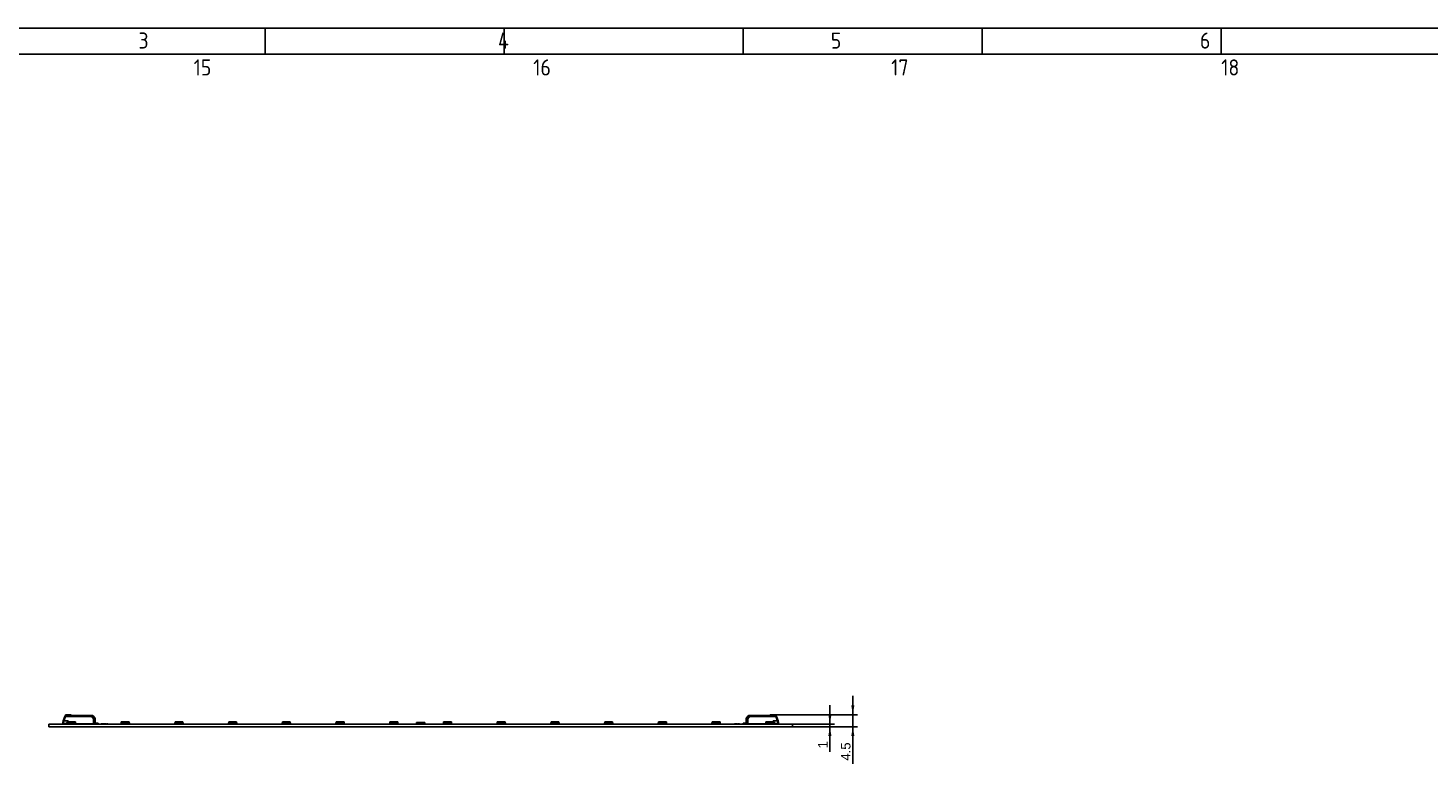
# Model space of a CAD drawing. Header units: millimetres. Extents: x 7 to 819, y 6 to 587.
# Tile 13 of 23: x 152 to 413, y 450 to 587. Entities that reach past the tile are written whole.
import ezdxf
from ezdxf.enums import TextEntityAlignment as Align

# ---------------------------------------------------------------- set-up
doc = ezdxf.new("R2010")
doc.units = ezdxf.units.MM
doc.layers.add('Default', color=7, linetype='Continuous')
doc.layers.add('LINLED_277X30MM_', color=7, linetype='Continuous')
doc.styles.add('SEACAD_Arial', font='arial.ttf')
doc.dimstyles.new('ISO', dxfattribs={"dimtxt": 1.75, "dimasz": 1.75, "dimexe": 0.875, "dimexo": 0, "dimgap": 0.4375, "dimtad": 1, "dimlfac": 2, "dimtxsty": 'SEACAD_Arial', "dimblk1": '_SE_FILLED', "dimblk2": '_SE_FILLED', "dimsah": 1, "dimcen": 0.875, "dimadec": 0, "dimazin": 0, "dimtfac": 0.5, "dimtdec": 3, "dimtmove": 0, "dimatfit": 3, "dimfxl": 1, "dimarcsym": 0})

# ---------------------------------------------------------------- blocks, each defined once
blk = doc.blocks.new('SE4')
at = {"layer": 'LINLED_277X30MM_', "color": 7, "linetype": 'Continuous'}
for p, q in [((158.9, 458.82), (158.87, 458.72)), ((159, 458.87), (158.96, 458.74)), ((159, 458.89), (159, 458.87)), ((159, 458.89), (159.82, 458.89)), ((159.82, 458.87), (159, 458.87)), ((159.82, 458.87), (159.82, 458.89)), ((160.13, 458.74), (163.86, 458.74)), ((163.86, 458.74), (163.86, 458.68)), ((163.86, 458.74), (163.98, 458.74)), ((286.11, 458.74), (286.22, 458.74)), ((286.22, 458.68), (286.22, 458.74)), ((289.96, 458.74), (286.22, 458.74)), ((289.86, 458.74), (289.29, 458.74)), ((290.1, 458.84), (289.96, 458.74)), ((290.27, 458.89), (290.27, 458.87)), ((290.27, 458.89), (291.09, 458.89)), ((290.27, 458.87), (291.09, 458.87)), ((291.09, 458.87), (291.09, 458.89)), ((291.13, 458.74), (291.09, 458.87)), ((155.79, 456.66), (155.79, 457.16)), ((155.79, 457.16), (294.29, 457.16)), ((155.79, 456.66), (294.29, 456.66)), ((158.44, 457.48), (158.44, 457.34)), ((158.52, 457.78), (158.47, 457.65)), ((158.47, 457.21), (158.47, 457.27)), ((158.47, 457.21), (158.47, 457.16)), ((158.52, 457.78), (158.81, 458.58)), ((158.54, 457.41), (158.54, 457.24)), ((159.12, 457.24), (158.54, 457.24)), ((158.62, 457.74), (158.91, 458.54)), ((158.62, 458.04), (158.78, 458.49)), ((158.62, 457.74), (159.42, 457.74)), ((158.91, 458.56), (163.8, 458.56)), ((158.91, 458.56), (158.91, 458.54)), ((163.8, 458.54), (158.91, 458.54)), ((159.12, 457.28), (159.12, 457.19)), ((159.12, 457.19), (159.28, 457.19)), ((159.28, 457.26), (159.31, 457.54)), ((159.28, 457.16), (159.28, 457.26)), ((159.38, 457.16), (159.28, 457.16)), ((159.41, 457.54), (159.31, 457.54)), ((159.32, 457.16), (159.32, 457.16)), ((159.38, 457.26), (159.41, 457.54)), ((159.38, 457.16), (159.38, 457.26)), ((159.38, 457.26), (159.39, 457.26)), ((159.39, 457.16), (159.39, 457.26)), ((159.39, 457.26), (159.57, 457.26)), ((160.68, 457.54), (159.41, 457.54)), ((159.42, 457.74), (159.42, 457.54)), ((159.57, 457.16), (159.57, 457.26)), ((159.57, 457.26), (159.77, 457.26)), ((159.77, 457.16), (159.77, 457.26)), ((159.77, 457.26), (160.32, 457.26)), ((160.1, 458.68), (163.86, 458.68)), ((160.32, 457.16), (160.32, 457.26)), ((160.32, 457.26), (160.52, 457.26)), ((160.52, 457.16), (160.52, 457.26)), ((160.69, 457.26), (160.52, 457.26)), ((160.78, 457.54), (160.68, 457.54)), ((160.71, 457.26), (160.68, 457.54)), ((160.69, 457.26), (160.69, 457.16)), ((160.69, 457.26), (160.71, 457.26)), ((160.71, 457.16), (160.71, 457.26)), ((160.81, 457.16), (160.71, 457.16)), ((160.81, 457.26), (160.78, 457.54)), ((160.81, 457.16), (160.81, 457.26)), ((160.81, 457.19), (164.14, 457.19)), ((163.8, 458.54), (163.8, 458.56)), ((163.8, 458.54), (164.14, 458.14)), ((163.97, 457.19), (163.97, 457.16)), ((164.05, 458.7), (164.37, 458.33)), ((164.14, 457.19), (164.14, 458.14)), ((164.14, 457.19), (164.44, 457.19)), ((164.44, 458.14), (164.44, 457.19)), ((164.92, 457.31), (164.44, 457.31)), ((164.92, 457.24), (164.44, 457.24)), ((164.92, 457.24), (164.92, 457.31)), ((164.99, 457.31), (164.92, 457.31)), ((164.99, 457.31), (164.99, 457.21)), ((164.99, 457.16), (164.99, 457.21)), ((165.74, 457.19), (165.56, 457.19)), ((165.56, 457.19), (165.56, 457.16)), ((165.81, 457.19), (165.74, 457.19)), ((165.74, 457.19), (165.74, 457.16)), ((165.81, 457.19), (165.81, 457.16)), ((166.11, 457.19), (165.9, 457.19)), ((165.9, 457.19), (165.9, 457.16)), ((166.2, 457.19), (166.11, 457.19)), ((166.11, 457.19), (166.11, 457.16)), ((166.2, 457.19), (166.2, 457.16)), ((166.41, 457.19), (166.2, 457.19)), ((166.41, 457.19), (166.41, 457.16)), ((166.6, 457.19), (166.53, 457.19)), ((166.53, 457.19), (166.53, 457.16)), ((166.59, 457.19), (166.59, 457.16)), ((166.6, 457.19), (166.78, 457.19)), ((166.78, 457.16), (166.78, 457.19)), ((169.28, 457.26), (169.31, 457.54)), ((169.28, 457.16), (169.28, 457.26)), ((169.38, 457.16), (169.28, 457.16)), ((169.41, 457.54), (169.31, 457.54)), ((169.38, 457.26), (169.41, 457.54)), ((169.38, 457.16), (169.38, 457.26)), ((169.38, 457.26), (169.39, 457.26)), ((169.39, 457.16), (169.39, 457.26)), ((169.39, 457.26), (169.57, 457.26)), ((170.68, 457.54), (169.41, 457.54)), ((169.57, 457.16), (169.57, 457.26)), ((169.57, 457.26), (169.77, 457.26)), ((169.77, 457.16), (169.77, 457.26)), ((169.77, 457.26), (170.32, 457.26)), ((170.32, 457.16), (170.32, 457.26)), ((170.32, 457.26), (170.52, 457.26)), ((170.52, 457.16), (170.52, 457.26)), ((170.69, 457.26), (170.52, 457.26)), ((170.78, 457.54), (170.68, 457.54)), ((170.71, 457.26), (170.68, 457.54)), ((170.69, 457.26), (170.69, 457.16)), ((170.69, 457.26), (170.71, 457.26)), ((170.71, 457.16), (170.71, 457.26)), ((170.81, 457.16), (170.71, 457.16)), ((170.81, 457.26), (170.78, 457.54)), ((170.81, 457.16), (170.81, 457.26)), ((179.28, 457.26), (179.31, 457.54)), ((179.28, 457.16), (179.28, 457.26)), ((179.38, 457.16), (179.28, 457.16)), ((179.41, 457.54), (179.31, 457.54)), ((179.38, 457.26), (179.41, 457.54)), ((179.38, 457.16), (179.38, 457.26)), ((179.38, 457.26), (179.39, 457.26)), ((179.39, 457.16), (179.39, 457.26)), ((179.39, 457.26), (179.57, 457.26)), ((180.68, 457.54), (179.41, 457.54)), ((179.57, 457.16), (179.57, 457.26)), ((179.57, 457.26), (179.77, 457.26)), ((179.77, 457.16), (179.77, 457.26)), ((179.77, 457.26), (180.32, 457.26)), ((180.32, 457.16), (180.32, 457.26)), ((180.32, 457.26), (180.52, 457.26)), ((180.52, 457.16), (180.52, 457.26)), ((180.69, 457.26), (180.52, 457.26)), ((180.78, 457.54), (180.68, 457.54)), ((180.71, 457.26), (180.68, 457.54)), ((180.69, 457.26), (180.69, 457.16)), ((180.69, 457.26), (180.71, 457.26)), ((180.71, 457.16), (180.71, 457.26)), ((180.81, 457.16), (180.71, 457.16)), ((180.81, 457.26), (180.78, 457.54)), ((180.81, 457.16), (180.81, 457.26)), ((189.28, 457.26), (189.31, 457.54)), ((189.28, 457.16), (189.28, 457.26)), ((189.38, 457.16), (189.28, 457.16)), ((189.41, 457.54), (189.31, 457.54)), ((189.38, 457.26), (189.41, 457.54)), ((189.38, 457.16), (189.38, 457.26)), ((189.38, 457.26), (189.39, 457.26)), ((189.39, 457.16), (189.39, 457.26)), ((189.39, 457.26), (189.57, 457.26)), ((190.68, 457.54), (189.41, 457.54)), ((189.57, 457.16), (189.57, 457.26)), ((189.57, 457.26), (189.77, 457.26)), ((189.77, 457.16), (189.77, 457.26)), ((189.77, 457.26), (190.32, 457.26)), ((190.32, 457.16), (190.32, 457.26)), ((190.32, 457.26), (190.52, 457.26)), ((190.52, 457.16), (190.52, 457.26)), ((190.69, 457.26), (190.52, 457.26)), ((190.78, 457.54), (190.68, 457.54)), ((190.71, 457.26), (190.68, 457.54)), ((190.69, 457.26), (190.69, 457.16)), ((190.69, 457.26), (190.71, 457.26)), ((190.71, 457.16), (190.71, 457.26)), ((190.81, 457.16), (190.71, 457.16)), ((190.81, 457.26), (190.78, 457.54)), ((190.81, 457.16), (190.81, 457.26)), ((199.28, 457.26), (199.31, 457.54)), ((199.28, 457.16), (199.28, 457.26)), ((199.38, 457.16), (199.28, 457.16)), ((199.41, 457.54), (199.31, 457.54)), ((199.38, 457.26), (199.41, 457.54)), ((199.38, 457.16), (199.38, 457.26)), ((199.38, 457.26), (199.39, 457.26)), ((199.39, 457.16), (199.39, 457.26)), ((199.39, 457.26), (199.57, 457.26)), ((200.68, 457.54), (199.41, 457.54)), ((199.57, 457.16), (199.57, 457.26)), ((199.57, 457.26), (199.77, 457.26)), ((199.77, 457.16), (199.77, 457.26)), ((199.77, 457.26), (200.32, 457.26)), ((200.32, 457.16), (200.32, 457.26)), ((200.32, 457.26), (200.52, 457.26)), ((200.52, 457.16), (200.52, 457.26)), ((200.69, 457.26), (200.52, 457.26)), ((200.78, 457.54), (200.68, 457.54)), ((200.71, 457.26), (200.68, 457.54)), ((200.69, 457.26), (200.69, 457.16)), ((200.69, 457.26), (200.71, 457.26)), ((200.71, 457.16), (200.71, 457.26)), ((200.81, 457.16), (200.71, 457.16)), ((200.81, 457.26), (200.78, 457.54)), ((200.81, 457.16), (200.81, 457.26)), ((209.28, 457.26), (209.31, 457.54)), ((209.28, 457.16), (209.28, 457.26)), ((209.38, 457.16), (209.28, 457.16)), ((209.41, 457.54), (209.31, 457.54)), ((209.38, 457.26), (209.41, 457.54)), ((209.38, 457.16), (209.38, 457.26)), ((209.38, 457.26), (209.39, 457.26)), ((209.39, 457.16), (209.39, 457.26)), ((209.39, 457.26), (209.57, 457.26)), ((210.68, 457.54), (209.41, 457.54)), ((209.57, 457.16), (209.57, 457.26)), ((209.57, 457.26), (209.77, 457.26)), ((209.77, 457.16), (209.77, 457.26)), ((209.77, 457.26), (210.32, 457.26)), ((210.32, 457.16), (210.32, 457.26)), ((210.32, 457.26), (210.52, 457.26)), ((210.52, 457.16), (210.52, 457.26)), ((210.69, 457.26), (210.52, 457.26)), ((210.78, 457.54), (210.68, 457.54)), ((210.71, 457.26), (210.68, 457.54)), ((210.69, 457.26), (210.69, 457.16)), ((210.69, 457.26), (210.71, 457.26)), ((210.71, 457.16), (210.71, 457.26)), ((210.81, 457.16), (210.71, 457.16)), ((210.81, 457.26), (210.78, 457.54)), ((210.81, 457.16), (210.81, 457.26)), ((219.28, 457.26), (219.31, 457.54)), ((219.28, 457.16), (219.28, 457.26)), ((219.38, 457.16), (219.28, 457.16)), ((219.41, 457.54), (219.31, 457.54)), ((219.38, 457.26), (219.41, 457.54)), ((219.38, 457.16), (219.38, 457.26)), ((219.38, 457.26), (219.39, 457.26)), ((219.39, 457.16), (219.39, 457.26)), ((219.39, 457.26), (219.57, 457.26)), ((220.68, 457.54), (219.41, 457.54)), ((219.57, 457.16), (219.57, 457.26)), ((219.57, 457.26), (219.77, 457.26)), ((219.77, 457.16), (219.77, 457.26)), ((219.77, 457.26), (220.32, 457.26)), ((220.32, 457.16), (220.32, 457.26)), ((220.32, 457.26), (220.52, 457.26)), ((220.52, 457.16), (220.52, 457.26)), ((220.69, 457.26), (220.52, 457.26)), ((220.78, 457.54), (220.68, 457.54)), ((220.71, 457.26), (220.68, 457.54)), ((220.69, 457.26), (220.69, 457.16)), ((220.69, 457.26), (220.71, 457.26)), ((220.71, 457.16), (220.71, 457.26)), ((220.81, 457.16), (220.71, 457.16)), ((220.81, 457.26), (220.78, 457.54)), ((220.81, 457.16), (220.81, 457.26)), ((224.49, 457.44), (224.27, 457.44)), ((224.27, 457.44), (224.27, 457.16)), ((225.59, 457.44), (224.49, 457.44)), ((224.49, 457.44), (224.49, 457.16)), ((225.82, 457.44), (225.59, 457.44)), ((225.59, 457.16), (225.59, 457.44)), ((225.82, 457.44), (225.82, 457.16)), ((229.28, 457.26), (229.31, 457.54)), ((229.28, 457.16), (229.28, 457.26)), ((229.38, 457.16), (229.28, 457.16)), ((229.41, 457.54), (229.31, 457.54)), ((229.38, 457.26), (229.41, 457.54)), ((229.38, 457.16), (229.38, 457.26)), ((229.38, 457.26), (229.39, 457.26)), ((229.39, 457.16), (229.39, 457.26)), ((229.39, 457.26), (229.57, 457.26)), ((230.68, 457.54), (229.41, 457.54)), ((229.57, 457.16), (229.57, 457.26)), ((229.57, 457.26), (229.77, 457.26)), ((229.77, 457.16), (229.77, 457.26)), ((229.77, 457.26), (230.32, 457.26)), ((230.32, 457.16), (230.32, 457.26)), ((230.32, 457.26), (230.52, 457.26)), ((230.52, 457.16), (230.52, 457.26)), ((230.69, 457.26), (230.52, 457.26)), ((230.78, 457.54), (230.68, 457.54)), ((230.71, 457.26), (230.68, 457.54)), ((230.69, 457.26), (230.69, 457.16)), ((230.69, 457.26), (230.71, 457.26)), ((230.71, 457.16), (230.71, 457.26)), ((230.81, 457.16), (230.71, 457.16)), ((230.81, 457.26), (230.78, 457.54)), ((230.81, 457.16), (230.81, 457.26)), ((239.28, 457.26), (239.31, 457.54)), ((239.28, 457.16), (239.28, 457.26)), ((239.38, 457.16), (239.28, 457.16)), ((239.41, 457.54), (239.31, 457.54)), ((239.38, 457.26), (239.41, 457.54)), ((239.38, 457.16), (239.38, 457.26)), ((239.38, 457.26), (239.39, 457.26)), ((239.39, 457.16), (239.39, 457.26)), ((239.39, 457.26), (239.57, 457.26)), ((240.68, 457.54), (239.41, 457.54)), ((239.57, 457.16), (239.57, 457.26)), ((239.57, 457.26), (239.77, 457.26)), ((239.77, 457.16), (239.77, 457.26)), ((239.77, 457.26), (240.32, 457.26)), ((240.32, 457.16), (240.32, 457.26)), ((240.32, 457.26), (240.52, 457.26)), ((240.52, 457.16), (240.52, 457.26)), ((240.69, 457.26), (240.52, 457.26)), ((240.78, 457.54), (240.68, 457.54)), ((240.71, 457.26), (240.68, 457.54)), ((240.69, 457.26), (240.69, 457.16)), ((240.69, 457.26), (240.71, 457.26)), ((240.71, 457.16), (240.71, 457.26)), ((240.81, 457.16), (240.71, 457.16)), ((240.81, 457.26), (240.78, 457.54)), ((240.81, 457.16), (240.81, 457.26)), ((249.28, 457.26), (249.31, 457.54)), ((249.28, 457.16), (249.28, 457.26)), ((249.38, 457.16), (249.28, 457.16)), ((249.41, 457.54), (249.31, 457.54)), ((249.38, 457.26), (249.41, 457.54)), ((249.38, 457.16), (249.38, 457.26)), ((249.38, 457.26), (249.39, 457.26)), ((249.39, 457.16), (249.39, 457.26)), ((249.39, 457.26), (249.57, 457.26)), ((250.68, 457.54), (249.41, 457.54)), ((249.57, 457.16), (249.57, 457.26)), ((249.57, 457.26), (249.77, 457.26)), ((249.77, 457.16), (249.77, 457.26)), ((249.77, 457.26), (250.32, 457.26)), ((250.32, 457.16), (250.32, 457.26)), ((250.32, 457.26), (250.52, 457.26)), ((250.52, 457.16), (250.52, 457.26)), ((250.69, 457.26), (250.52, 457.26)), ((250.78, 457.54), (250.68, 457.54)), ((250.71, 457.26), (250.68, 457.54)), ((250.69, 457.26), (250.69, 457.16)), ((250.69, 457.26), (250.71, 457.26)), ((250.71, 457.16), (250.71, 457.26)), ((250.81, 457.16), (250.71, 457.16)), ((250.81, 457.26), (250.78, 457.54)), ((250.81, 457.16), (250.81, 457.26)), ((259.28, 457.26), (259.31, 457.54)), ((259.28, 457.16), (259.28, 457.26)), ((259.38, 457.16), (259.28, 457.16)), ((259.41, 457.54), (259.31, 457.54)), ((259.38, 457.26), (259.41, 457.54)), ((259.38, 457.16), (259.38, 457.26)), ((259.38, 457.26), (259.39, 457.26)), ((259.39, 457.16), (259.39, 457.26)), ((259.39, 457.26), (259.57, 457.26)), ((260.68, 457.54), (259.41, 457.54)), ((259.57, 457.16), (259.57, 457.26)), ((259.57, 457.26), (259.77, 457.26)), ((259.77, 457.16), (259.77, 457.26)), ((259.77, 457.26), (260.32, 457.26)), ((260.32, 457.16), (260.32, 457.26)), ((260.32, 457.26), (260.52, 457.26)), ((260.52, 457.16), (260.52, 457.26)), ((260.69, 457.26), (260.52, 457.26)), ((260.78, 457.54), (260.68, 457.54)), ((260.71, 457.26), (260.68, 457.54)), ((260.69, 457.26), (260.69, 457.16)), ((260.69, 457.26), (260.71, 457.26)), ((260.71, 457.16), (260.71, 457.26)), ((260.81, 457.16), (260.71, 457.16)), ((260.81, 457.26), (260.78, 457.54)), ((260.81, 457.16), (260.81, 457.26)), ((269.28, 457.26), (269.31, 457.54)), ((269.28, 457.16), (269.28, 457.26)), ((269.38, 457.16), (269.28, 457.16)), ((269.41, 457.54), (269.31, 457.54)), ((269.38, 457.26), (269.41, 457.54)), ((269.38, 457.16), (269.38, 457.26)), ((269.38, 457.26), (269.39, 457.26)), ((269.39, 457.16), (269.39, 457.26)), ((269.39, 457.26), (269.57, 457.26)), ((270.68, 457.54), (269.41, 457.54)), ((269.57, 457.16), (269.57, 457.26)), ((269.57, 457.26), (269.77, 457.26)), ((269.77, 457.16), (269.77, 457.26)), ((269.77, 457.26), (270.32, 457.26)), ((270.32, 457.16), (270.32, 457.26)), ((270.32, 457.26), (270.52, 457.26)), ((270.52, 457.16), (270.52, 457.26)), ((270.69, 457.26), (270.52, 457.26)), ((270.78, 457.54), (270.68, 457.54)), ((270.71, 457.26), (270.68, 457.54)), ((270.69, 457.26), (270.69, 457.16)), ((270.69, 457.26), (270.71, 457.26)), ((270.71, 457.16), (270.71, 457.26)), ((270.81, 457.16), (270.71, 457.16)), ((270.81, 457.26), (270.78, 457.54)), ((270.81, 457.16), (270.81, 457.26)), ((279.28, 457.26), (279.31, 457.54)), ((279.28, 457.16), (279.28, 457.26)), ((279.38, 457.16), (279.28, 457.16)), ((279.41, 457.54), (279.31, 457.54)), ((279.38, 457.26), (279.41, 457.54)), ((279.38, 457.16), (279.38, 457.26)), ((279.38, 457.26), (279.39, 457.26)), ((279.39, 457.16), (279.39, 457.26)), ((279.39, 457.26), (279.57, 457.26)), ((280.68, 457.54), (279.41, 457.54)), ((279.57, 457.16), (279.57, 457.26)), ((279.57, 457.26), (279.77, 457.26)), ((279.77, 457.16), (279.77, 457.26)), ((279.77, 457.26), (280.32, 457.26)), ((280.32, 457.16), (280.32, 457.26)), ((280.32, 457.26), (280.52, 457.26)), ((280.52, 457.16), (280.52, 457.26)), ((280.69, 457.26), (280.52, 457.26)), ((280.78, 457.54), (280.68, 457.54)), ((280.71, 457.26), (280.68, 457.54)), ((280.69, 457.26), (280.69, 457.16)), ((280.69, 457.26), (280.71, 457.26)), ((280.71, 457.16), (280.71, 457.26)), ((280.81, 457.16), (280.71, 457.16)), ((280.81, 457.26), (280.78, 457.54)), ((280.81, 457.16), (280.81, 457.26)), ((283.62, 457.19), (283.44, 457.19)), ((283.44, 457.19), (283.44, 457.16)), ((283.69, 457.19), (283.62, 457.19)), ((283.62, 457.19), (283.62, 457.16)), ((283.69, 457.19), (283.69, 457.16)), ((284.05, 457.19), (283.76, 457.19)), ((283.76, 457.19), (283.76, 457.16)), ((284.05, 457.19), (284.05, 457.16)), ((284.21, 457.19), (284.15, 457.19)), ((284.15, 457.19), (284.15, 457.16)), ((284.21, 457.19), (284.4, 457.19)), ((284.21, 457.19), (284.21, 457.16)), ((284.4, 457.16), (284.4, 457.19)), ((285.09, 457.21), (285.09, 457.31)), ((285.17, 457.31), (285.09, 457.31)), ((285.09, 457.21), (285.09, 457.16)), ((285.17, 457.31), (285.17, 457.24)), ((285.17, 457.31), (285.65, 457.31)), ((285.64, 457.24), (285.17, 457.24)), ((285.64, 457.19), (285.65, 458.14)), ((285.64, 457.19), (285.95, 457.19)), ((285.72, 458.33), (286.03, 458.7)), ((285.95, 458.14), (286.29, 458.54)), ((285.95, 458.14), (285.95, 457.19)), ((289.28, 457.19), (285.95, 457.19)), ((286.22, 458.68), (289.99, 458.68)), ((291.18, 458.56), (286.29, 458.56)), ((286.29, 458.56), (286.29, 458.54)), ((291.18, 458.54), (286.29, 458.54)), ((289.28, 457.26), (289.31, 457.54)), ((289.28, 457.16), (289.28, 457.26)), ((289.38, 457.16), (289.28, 457.16)), ((289.41, 457.54), (289.31, 457.54)), ((289.38, 457.26), (289.41, 457.54)), ((289.38, 457.16), (289.38, 457.26)), ((289.38, 457.26), (289.39, 457.26)), ((289.39, 457.16), (289.39, 457.26)), ((289.39, 457.26), (289.57, 457.26)), ((290.68, 457.54), (289.41, 457.54)), ((289.57, 457.16), (289.57, 457.26)), ((289.57, 457.26), (289.77, 457.26)), ((289.77, 457.16), (289.77, 457.26)), ((289.77, 457.26), (290.32, 457.26)), ((290.32, 457.16), (290.32, 457.26)), ((290.32, 457.26), (290.52, 457.26)), ((290.52, 457.16), (290.52, 457.26)), ((290.69, 457.26), (290.52, 457.26)), ((290.67, 457.54), (290.67, 457.74)), ((290.67, 457.74), (291.47, 457.74)), ((290.78, 457.54), (290.68, 457.54)), ((290.71, 457.26), (290.68, 457.54)), ((290.69, 457.26), (290.69, 457.16)), ((290.69, 457.26), (290.71, 457.26)), ((290.71, 457.16), (290.71, 457.26)), ((290.81, 457.16), (290.71, 457.16)), ((290.77, 457.16), (290.77, 457.16)), ((290.81, 457.26), (290.78, 457.54)), ((290.81, 457.16), (290.81, 457.26)), ((290.81, 457.19), (290.97, 457.19)), ((290.97, 457.19), (290.97, 457.28)), ((291.54, 457.24), (290.97, 457.24)), ((291.54, 457.24), (290.97, 457.24)), ((291.18, 458.54), (291.18, 458.56)), ((291.18, 458.54), (291.47, 457.74)), ((291.28, 458.58), (291.57, 457.78)), ((291.31, 458.49), (291.47, 458.04)), ((291.52, 457.58), (291.53, 457.59)), ((291.54, 457.24), (291.54, 457.41)), ((291.61, 457.65), (291.57, 457.78)), ((291.62, 457.27), (291.62, 457.21)), ((291.62, 457.16), (291.62, 457.21)), ((291.64, 457.34), (291.64, 457.48)), ((294.29, 456.66), (294.29, 457.16))]:
    blk.add_line(p, q, dxfattribs=at)
for centre, radius, start, end in [((166.77, 455.76), 8.44, 159.4707, 160.5292), ((159, 458.79), 0.1, 90, 159.9282), ((155.89, 459.56), 3.18, 341.7377, 345.1026), ((159.82, 458.59), 0.299, 55.4702, 90.0715), ((159.81, 458.69), 0.175, 48.7906, 89.4032), ((166.68, 466.77), 10.43, 229.6277, 230.8312), ((146.34, 438.84), 24.2, 55.2857, 55.6919), ((286.11, 458.64), 0.101, 90.3214, 139.679), ((278.87, 472.14), 17.46, 309.5581, 310.2759), ((290.27, 458.59), 0.3, 90.0001, 124.507), ((290.26, 458.63), 0.261, 108.3318, 124.8889), ((290.28, 458.69), 0.179, 90.9578, 130.6125), ((291.09, 458.79), 0.1, 20.0005, 89.9999), ((286.02, 456.89), 5.51, 19.4402, 20.5594), ((283.33, 455.77), 8.43, 19.4709, 20.5294), ((158.94, 457.48), 0.5, 160.0072, 179.9937), ((158.54, 457.34), 0.1, 180, 269.9999), ((158.54, 457.11), 0.125, 90, 126.8699), ((157.54, 454.85), 3.09, 69.5507, 71.4033), ((159.17, 457.41), 0.622, 163.9846, 179.9525), ((147.4, 460.93), 11.66, 343.3323, 344.1587), ((159.99, 457.46), 0.3, 270, 272.3393), ((163.97, 457.46), 0.3, 246.4435, 270), ((163.85, 458.47), 0.216, 73.9386, 85.529), ((163.41, 461.75), 3.12, 279.2146, 281.9742), ((164.14, 458.14), 0.3, 0.5, 40), ((164.92, 457.11), 0.125, 53.1301, 90), ((285.17, 457.11), 0.125, 90, 126.8699), ((285.95, 458.14), 0.3, 140, 179.5), ((286.78, 462.31), 3.68, 258.2376, 260.576), ((286.12, 457.46), 0.3, 270, 293.5565), ((286.24, 458.47), 0.216, 94.4693, 106.0575), ((290.09, 457.46), 0.3, 267.6607, 270), ((292.52, 454.95), 2.98, 108.5546, 110.4736), ((250.8, 445.79), 42.4, 16.1436, 16.3709), ((290.93, 457.41), 0.615, 359.9594, 16.0983), ((291.54, 457.34), 0.1, 270, 0), ((291.54, 457.11), 0.125, 53.1301, 90), ((291.14, 457.48), 0.5, 0.0032, 20.0029)]:
    blk.add_arc(centre, radius, start, end, dxfattribs=at)
for centre, major_axis, ratio, start_param, end_param in [((158.91, 458.54), (0.094, -0.0342), 0.0082, 1.573739, 3.141593), ((159.38, 457.26), (0.1, -0.0044), 0.043495, 1.574596, 3.141593), ((160.71, 457.26), (0.1, 0.0044), 0.043495, 0.000002, 1.566996), ((164.14, 458.14), (-0.23, -0.193), 0.006685, 3.141593, 4.704499), ((164.14, 458.14), (0.3, 0.003), 0.008726, 0, 1.567882), ((169.38, 457.26), (0.1, -0.0044), 0.043495, 1.574596, 3.141593), ((170.71, 457.26), (0.1, 0.0044), 0.043495, 0.000002, 1.566996), ((179.38, 457.26), (0.1, -0.0044), 0.043495, 1.574596, 3.141593), ((180.71, 457.26), (0.1, 0.0044), 0.043495, 0.000002, 1.566996), ((189.38, 457.26), (0.1, -0.0044), 0.043495, 1.574596, 3.141593), ((190.71, 457.26), (0.1, 0.0044), 0.043495, 0.000002, 1.566996), ((199.38, 457.26), (0.1, -0.0044), 0.043495, 1.574596, 3.141593), ((200.71, 457.26), (0.1, 0.0044), 0.043495, 0.000002, 1.566996), ((209.38, 457.26), (0.1, -0.0044), 0.043495, 1.574596, 3.141593), ((210.71, 457.26), (0.1, 0.0044), 0.043495, 0.000002, 1.566996), ((219.38, 457.26), (0.1, -0.0044), 0.043495, 1.574596, 3.141593), ((220.71, 457.26), (0.1, 0.0044), 0.043495, 0.000002, 1.566996), ((229.38, 457.26), (0.1, -0.0044), 0.043495, 1.574596, 3.141593), ((230.71, 457.26), (0.1, 0.0044), 0.043495, 0.000002, 1.566996), ((239.38, 457.26), (0.1, -0.0044), 0.043495, 1.574596, 3.141593), ((240.71, 457.26), (0.1, 0.0044), 0.043495, 0.000002, 1.566996), ((249.38, 457.26), (0.1, -0.0044), 0.043495, 1.574596, 3.141593), ((250.71, 457.26), (0.1, 0.0044), 0.043495, 0.000002, 1.566996), ((259.38, 457.26), (0.1, -0.0044), 0.043495, 1.574596, 3.141593), ((260.71, 457.26), (0.1, 0.0044), 0.043495, 0.000002, 1.566996), ((269.38, 457.26), (0.1, -0.0044), 0.043495, 1.574596, 3.141593), ((270.71, 457.26), (0.1, 0.0044), 0.043495, 0.000002, 1.566996), ((279.38, 457.26), (0.1, -0.0044), 0.043495, 1.574596, 3.141593), ((280.71, 457.26), (0.1, 0.0044), 0.043495, 0.000002, 1.566996), ((285.95, 458.14), (0.3, -0.003), 0.008726, 1.573617, 3.141593), ((285.95, 458.14), (-0.23, 0.193), 0.006685, 4.720219, 6.283185), ((289.38, 457.26), (0.1, -0.0044), 0.043495, 1.574596, 3.141593), ((290.71, 457.26), (0.1, 0.0044), 0.043495, 0.000002, 1.566996), ((291.18, 458.54), (0.094, 0.0342), 0.0082, 0, 1.567895)]:
    blk.add_ellipse(centre, major_axis=major_axis, ratio=ratio, start_param=start_param, end_param=end_param, dxfattribs=at)
for points, knots in [([(158.96, 458.74), (158.94, 458.75), (158.92, 458.75), (158.88, 458.74), (158.87, 458.73), (158.87, 458.72)], [0, 0, 0, 0, 0.5, 0.5, 1, 1, 1, 1]), ([(158.9, 458.82), (158.91, 458.84), (158.92, 458.85), (158.95, 458.87), (158.98, 458.87), (159, 458.87)], [0, 0, 0, 0, 0.5, 0.5, 1, 1, 1, 1]), ([(163.91, 458.68), (163.9, 458.69), (163.9, 458.71), (163.88, 458.73), (163.87, 458.74), (163.86, 458.74)], [0, 0, 0, 0, 0.5, 0.5, 1, 1, 1, 1]), ([(286.22, 458.74), (286.22, 458.74), (286.21, 458.73), (286.19, 458.71), (286.18, 458.69), (286.18, 458.68)], [0, 0, 0, 0, 0.5, 0.5, 1, 1, 1, 1]), ([(289.99, 458.68), (289.99, 458.69), (289.98, 458.7), (289.98, 458.72), (289.97, 458.73), (289.97, 458.74), (289.96, 458.74), (289.96, 458.74), (289.96, 458.74)], [0, 0, 0, 0, 0.20474, 0.394141, 0.568268, 0.727202, 0.87106, 1, 1, 1, 1]), ([(291.09, 458.87), (291.11, 458.87), (291.13, 458.87), (291.17, 458.85), (291.18, 458.84), (291.19, 458.82)], [0, 0, 0, 0, 0.5, 0.5, 1, 1, 1, 1]), ([(291.22, 458.72), (291.22, 458.73), (291.21, 458.74), (291.17, 458.75), (291.15, 458.75), (291.13, 458.74)], [0, 0, 0, 0, 0.5, 0.5, 1, 1, 1, 1]), ([(291.18, 458.56), (291.18, 458.58), (291.17, 458.61), (291.15, 458.66), (291.14, 458.7), (291.13, 458.73), (291.13, 458.74)], [0, 0, 0, 0, 0.264161, 0.518866, 0.764137, 1, 1, 1, 1]), ([(158.54, 457.41), (158.52, 457.41), (158.49, 457.42), (158.46, 457.44), (158.44, 457.46), (158.44, 457.48)], [0, 0, 0, 0, 0.5, 0.5, 1, 1, 1, 1]), ([(158.47, 457.65), (158.47, 457.64), (158.48, 457.63), (158.52, 457.6), (158.54, 457.59), (158.57, 457.58)], [0, 0, 0, 0, 0.5, 0.5, 1, 1, 1, 1]), ([(158.91, 458.56), (158.88, 458.57), (158.86, 458.58), (158.82, 458.58), (158.81, 458.58), (158.81, 458.58)], [0, 0, 0, 0, 0.5, 0.5, 1, 1, 1, 1]), ([(159.12, 457.28), (159.12, 457.3), (159.13, 457.33), (159.17, 457.4), (159.23, 457.49), (159.31, 457.6), (159.38, 457.69), (159.42, 457.74), (159.42, 457.74)], [0, 0, 0, 0, 0.144068, 0.30909, 0.500413, 0.703729, 0.992783, 1, 1, 1, 1]), ([(163.8, 458.56), (163.81, 458.57), (163.82, 458.57), (163.83, 458.58), (163.84, 458.59), (163.85, 458.61), (163.86, 458.63), (163.86, 458.66), (163.86, 458.68), (163.86, 458.68)], [0, 0, 0, 0, 0.110474, 0.221192, 0.340028, 0.473427, 0.625996, 0.800833, 1, 1, 1, 1]), ([(163.91, 458.68), (163.9, 458.65), (163.89, 458.6), (163.84, 458.56), (163.81, 458.55), (163.8, 458.54)], [0, 0, 0, 0, 0.545028, 0.76451, 1, 1, 1, 1]), ([(286.29, 458.54), (286.27, 458.55), (286.25, 458.56), (286.2, 458.6), (286.19, 458.65), (286.18, 458.68)], [0, 0, 0, 0, 0.235372, 0.457314, 1, 1, 1, 1]), ([(286.22, 458.68), (286.23, 458.67), (286.23, 458.65), (286.24, 458.62), (286.25, 458.59), (286.27, 458.57), (286.28, 458.57), (286.29, 458.56)], [0, 0, 0, 0, 0.272042, 0.497908, 0.684926, 0.845835, 1, 1, 1, 1]), ([(290.67, 457.74), (290.71, 457.69), (290.78, 457.6), (290.87, 457.47), (290.95, 457.36), (290.96, 457.31), (290.97, 457.28)], [0, 0, 0, 0, 0.294755, 0.499673, 0.776792, 1, 1, 1, 1]), ([(291.28, 458.58), (291.28, 458.58), (291.26, 458.58), (291.23, 458.58), (291.21, 458.57), (291.18, 458.56)], [0, 0, 0, 0, 0.5, 0.5, 1, 1, 1, 1]), ([(291.53, 457.59), (291.56, 457.6), (291.58, 457.61), (291.61, 457.63), (291.62, 457.64), (291.61, 457.65)], [0, 0, 0, 0, 0.5, 0.5, 1, 1, 1, 1]), ([(291.64, 457.48), (291.64, 457.46), (291.63, 457.44), (291.6, 457.42), (291.57, 457.41), (291.54, 457.41)], [0, 0, 0, 0, 0.5, 0.5, 1, 1, 1, 1])]:
    blk.add_open_spline(points, degree=3, knots=knots, dxfattribs=at)
for points in [[(159.99, 458.84), (159.97, 458.84), (159.95, 458.84), (159.93, 458.82)], [(160.13, 458.74), (160.12, 458.74), (160.11, 458.72), (160.1, 458.68)], [(163.98, 458.74), (164.01, 458.74), (164.04, 458.73), (164.05, 458.7)], [(290.16, 458.82), (290.14, 458.84), (290.12, 458.85), (290.1, 458.84)]]:
    blk.add_open_spline(points, degree=3, dxfattribs=at)
blk = doc.blocks.new('DMBLK7')
at = {"layer": 'Default', "linetype": 'Continuous'}
for points in [[(301.52, 458.91), (300.94, 458.91), (301.23, 457.16)], [(301.52, 454.91), (301.23, 456.66), (300.94, 454.91)]]:
    blk.add_hatch(color=7, dxfattribs=at).paths.add_polyline_path(points)
at = {"layer": 'Default', "color": 7, "linetype": 'Continuous'}
for p, q in [((301.23, 452.01), (301.23, 460.66)), ((294.29, 457.16), (302.1, 457.16)), ((294.29, 456.66), (302.1, 456.66))]:
    blk.add_line(p, q, dxfattribs=at)
at = {"layer": 'Default', "color": 7, "linetype": 'Continuous', "style": 'SEACAD_Arial'}
blk.add_text('1', height=1.75, rotation=90, dxfattribs=at).set_placement((299.04, 452.62), align=Align.TOP_LEFT)
blk = doc.blocks.new('_SE_FILLED')
at = {"color": 0}
blk.add_line((0, 0), (-1, 0), dxfattribs=at)
blk.add_solid([(0, 0), (-1, -0.1665), (-1, 0.1665), (0, 0)], dxfattribs=at)
blk = doc.blocks.new('DMBLK8')
at = {"layer": 'Default', "linetype": 'Continuous'}
for points in [[(305.79, 460.64), (305.21, 460.64), (305.5, 458.89)], [(305.79, 454.91), (305.5, 456.66), (305.21, 454.91)]]:
    blk.add_hatch(color=7, dxfattribs=at).paths.add_polyline_path(points)
at = {"layer": 'Default', "color": 7, "linetype": 'Continuous'}
for p, q in [((305.5, 449.73), (305.5, 462.39)), ((290.68, 458.89), (306.38, 458.89)), ((294.29, 456.66), (306.38, 456.66))]:
    blk.add_line(p, q, dxfattribs=at)
at = {"layer": 'Default', "color": 7, "linetype": 'Continuous', "style": 'SEACAD_Arial'}
blk.add_text('4.5', height=1.75, rotation=90, dxfattribs=at).set_placement((303.31, 450.34), align=Align.TOP_LEFT)

msp = doc.modelspace()

# ---------------------------------------------------------------- linework, layer by layer
at = {"layer": 'Default', "color": 7, "linetype": 'Continuous'}
for p, q in [((819.1001, 586.6698), (6.7081, 586.6698)), ((196.1001, 581.8093), (196.1001, 586.6698)), ((240.6001, 581.8093), (240.6001, 586.6698)), ((240.6001, 581.8093), (240.6001, 586.6698)), ((285.1001, 581.8093), (285.1001, 586.6698)), ((329.6001, 581.8093), (329.6001, 586.6698)), ((374.1001, 581.8093), (374.1001, 586.6698)), ((285.1001, 584.2395), (285.1001, 581.8093)), ((819.1001, 581.8093), (10.9778, 581.8093))]:
    msp.add_line(p, q, dxfattribs=at)

# ---------------------------------------------------------------- block references
at = {"layer": 'Default'}
msp.add_blockref('SE4', (0, 0), dxfattribs=at)

# ---------------------------------------------------------------- texts
at = {"layer": 'Default', "insert": (32.3605, 585.8351), "char_height": 3, "width": 763.840919, "attachment_point": 1}
msp.add_mtext('{\\fSolid Edge ISO|b1||i0||c0|p34;\\C7;\\H3.;\\W0.94;1                                          2                                      3                                      4                                   5                                       6                                     7                                   8                                     9                                      10                                 11                                      12                                    13                                  14                                     15                                   16                                     17                                  18}', dxfattribs=at)

# ---------------------------------------------------------------- dimensions: what is measured, and where the dimension line sits
at = {"layer": 'Default', "color": 7, "linetype": 'Continuous'}
for base, p2, text, picture, middle, dimtype in [((305.5007, 458.8897), (290.6825, 458.8897), '\\A1;4.5 {}', 'DMBLK8', (305.5007, 455.5997), 160), ((301.2272, 456.6647), (294.2945, 457.1647), '\\A1;<>', 'DMBLK7', (301.2272, 454.601), 161)]:
    dim = msp.add_linear_dim(base=base, p1=(294.2945, 456.6647), p2=p2, angle=90, text=text, dimstyle='ISO', dxfattribs=at)
    dim.commit()
    dim.dimension.update_dxf_attribs({"geometry": picture, "text_midpoint": middle, "dimtype": dimtype})

doc.saveas('drawing.dxf')
